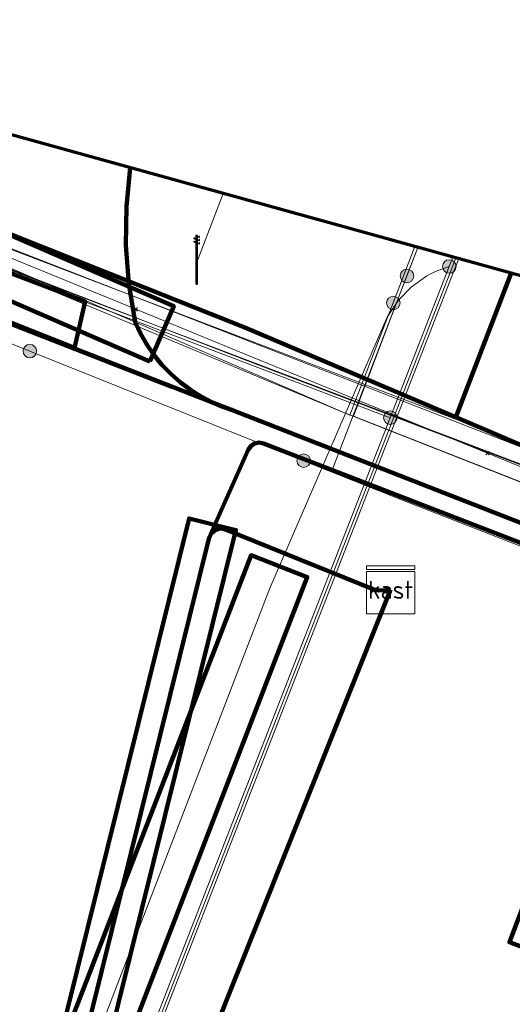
# Model space of a CAD drawing. Extents: x 152558 to 154479, y 462974 to 463683.
# Tile 122 of 256: x 153106.39 to 153114.57, y 463643.34 to 463659.68. Entities that reach past the tile are written whole.
import ezdxf
from ezdxf.enums import TextEntityAlignment as Align
from ezdxf.lldxf.tags import DXFTag

# ---------------------------------------------------------------- set-up
doc = ezdxf.new("R2010")
doc.units = 0
doc.header["$LTSCALE"] = 0.2
doc.layers.get('0').update_dxf_attribs({"linetype": 'CONTINUOUS'})
for name, color, linetype, lineweight in [('B-RO-KL-DATA_COAXIAAL_17_ZIGGO BV-G', 90, 'KL-DATA-N', 18), ('B-RO-KL-DATA_COAXIAAL_7_ZIGGO BV-G', 90, 'KL-DATA-N', 18), ('B-RO-KL-DATA_HULPSTUK_KPN BV-S', 90, 'CONTINUOUS', 25), ('B-RO-KL-DATA_HULPSTUK_STEDIN NETBEHEER BV-S', 90, 'CONTINUOUS', 25), ('B-RO-KL-DATA_KABELBED_KPN BV-G', 90, 'CONTINUOUS', 100), ('B-RO-KL-DATA_KABELBED_ZIGGO BV-G', 90, 'CONTINUOUS', 100), ('B-RO-KL-DATA_MANTELBUIS_BETON_2_KPN BV-G', 90, 'CONTINUOUS', 100), ('B-RO-KL-DATA_MANTELBUIS_PVC_1_KPN BV-G', 90, 'CONTINUOUS', 100), ('B-RO-KL-DATA_REGGEFIBER OPERATOR BV-G', 90, 'KL-DATA-N', 18), ('B-RO-KL-DATA_STEDIN NETBEHEER BV-G', 90, 'KL-DATA-N', 18), ('B-RO-KL-ET_LS_230 V_GEMEENTE AMERSFOORT-G', 190, 'KL-LS-N', 18), ('B-RO-KL-ET_LS_400 V_STEDIN NETBEHEER BV-G', 190, 'KL-LS-N', 18), ('B-RO-KL-ET_LS_GEMEENTE AMERSFOORT-S', 190, 'CONTINUOUS', 25), ('B-RO-KL-ET_LS_HULPSTUK_GEMEENTE AMERSFOORT-S', 190, 'CONTINUOUS', 25), ('B-RO-KL-ET_LS_HULPSTUK_STEDIN NETBEHEER BV-S', 190, 'CONTINUOUS', 25), ('B-RO-KL-ET_LS_KABELBED_GEMEENTE AMERSFOORT-G', 190, 'CONTINUOUS', 100), ('B-RO-KL-ET_LS_MANTELBUIS_50_GEMEENTE AMERSFOORT-G', 190, 'CONTINUOUS', 100), ('B-RO-KL-ET_LS_MANTELBUIS_GEMEENTE AMERSFOORT-G', 190, 'CONTINUOUS', 100), ('B-RO-KL-ET_LS_MANTELBUIS_STEDIN NETBEHEER BV-G', 190, 'CONTINUOUS', 100), ('B-RO-KL-ET_MS_10 KV_STEDIN NETBEHEER BV-G', 130, 'KL-MS-N', 18), ('B-RO-KL-ET_MS_HULPSTUK_STEDIN NETBEHEER BV-S', 130, 'CONTINUOUS', 25), ('B-RO-KL-ET_MS_MANTELBUIS_STEDIN NETBEHEER BV-G', 130, 'CONTINUOUS', 100), ('B-RO-KL-GAS_LD_PVC_160_0.1 BAR_STEDIN NETBEHEER BV-G', 50, 'KL-GAS-LD-N', 18), ('B-RO-KL-WATER_100_VITENS-G', 170, 'KL-WATER-N', 18), ('B-RO-KL-WATER_110_VITENS-G', 170, 'KL-WATER-N', 18), ('B-RO-KL-WATER_HULPSTUK_VITENS-S', 170, 'CONTINUOUS', 25), ('B-RO-OG-INFO_ORIENTATIEPOLYGOON-GV', 7, 'CONTINUOUS', 70)]:
    doc.layers.add(name, color=color, linetype=linetype, lineweight=lineweight)
doc.styles.add('NLCS-ISO', font='NLCS-ISO.ttf')
tags = doc.linetypes.add('KL-DATA-N', pattern='A,4,-1,[101,NLCS.SHX,S=0.5,R=0,X=0,Y=0],-1,4,-1,["D",Standard,S=1,R=0,X=-0.25,Y=-0.5],-1.5', length=12.5).pattern_tags.tags
tags[18] = DXFTag(74, 10)
tags = doc.linetypes.add('KL-GAS-LD-N', pattern='A,4,-1,[69,NLCS.SHX,S=0.5,R=0,X=0,Y=0],-1,4,-1,["L",Standard,S=1,R=0,X=0.25,Y=-0.5],-2', length=13).pattern_tags.tags
tags[18] = DXFTag(74, 10)
tags = doc.linetypes.add('KL-LS-N', pattern='A,4,-1,[103,NLCS.SHX,S=0.75,R=0,X=0,Y=0],-1,4,-1,["L",Standard,S=1,R=0,X=0,Y=-0.5],-2', length=13).pattern_tags.tags
tags[18] = DXFTag(74, 10)
tags = doc.linetypes.add('KL-MS-N', pattern='A,4,-1,[103,NLCS.SHX,S=0.75,R=0,X=0,Y=0],-1,4,-1,["M",Standard,S=1,R=0,X=0,Y=-0.5],-2', length=13).pattern_tags.tags
tags[18] = DXFTag(74, 10)
doc.linetypes.add('KL-WATER-N', pattern='A,7,-0.5,[168,NLCS.SHX,S=0.75,R=0,X=0.75,Y=0],-2', length=9.5)

# ---------------------------------------------------------------- blocks, each defined once
blk = doc.blocks.new('SKL-WTB_HULP_MOF-SO')
at = {"linetype": 'ByBlock', "lineweight": 18}
h = blk.add_hatch(color=0, dxfattribs=at)
h.dxf.hatch_style = 1
h.paths.add_polyline_path([(-0.5625, 0, 1), (0.5625, 0, 1)])
at = {"color": 0, "linetype": 'ByBlock', "lineweight": 18}
blk.add_circle((0, 0), 0.5625, dxfattribs=at)
at = {"color": 0, "linetype": 'ByBlock', "lineweight": 18, "style": 'NLCS-ISO', "flags": 1}
for tag, p in [('TYPE', (1.5, 0)), ('LABEL', (1.5, -1.5)), ('OMSCHRIJVING', (1.5, -3))]:
    blk.add_attdef(tag, p, '', height=1, dxfattribs=at)
blk = doc.blocks.new('SKL-WTB_HULP_OVERIG-SO')
at = {"color": 0, "linetype": 'ByBlock', "lineweight": 18}
for points in [[(-0.141, 0.141), (0.141, -0.141)], [(0.141, 0.141), (-0.141, -0.141)]]:
    blk.add_lwpolyline(points, dxfattribs=at)
at = {"color": 0, "linetype": 'ByBlock', "lineweight": 18, "style": 'NLCS-ISO', "flags": 1}
for tag, p in [('TYPE', (1.5, 0)), ('LABEL', (1.5, -1.5)), ('OMSCHRIJVING', (1.5, -3))]:
    blk.add_attdef(tag, p, '', height=1, dxfattribs=at)
blk = doc.blocks.new('SKL-WTB_HULP_KAST-SO')
at = {"color": 0, "linetype": 'ByBlock', "lineweight": 18}
for points in [[(-2, 2), (2, 2), (2, 1.68), (-2, 1.68)], [(-2, 1.52), (2, 1.52), (2, -2), (-2, -2)]]:
    blk.add_lwpolyline(points, close=True, dxfattribs=at)
at = {"color": 0, "linetype": 'ByBlock', "lineweight": 18, "style": 'NLCS-ISO'}
blk.add_text('kast', height=1.5, dxfattribs=at).set_placement((0, 0), align=Align.MIDDLE_CENTER)
at = {"color": 0, "linetype": 'ByBlock', "lineweight": 18, "style": 'NLCS-ISO', "flags": 1}
for tag, p in [('TYPE', (2.5, 0)), ('LABEL', (2.5, -1.5)), ('OMSCHRIJVING', (2.5, -3))]:
    blk.add_attdef(tag, p, '', height=1, dxfattribs=at)
blk = doc.blocks.new('SKL-ET_LS_MAST-SO')
for p, q in [((-0.047, 2.07), (0.047, 2.07)), ((-0.047, -2), (0.047, -2))]:
    blk.add_line(p, q)
for points in [[(-0.183, 1.76), (-0.223, 1.76), (-0.223, 1.84), (-0.183, 1.84), (-0.183, 1.789)], [(-0.183, 1.789), (-0.047, 1.789)], [(-0.183, 1.76), (-0.047, 1.76)], [(-0.047, -2), (-0.047, 2.07)], [(0.047, -2), (0.047, 2.07)], [(0.183, 1.923), (0.047, 1.923)], [(0.183, 1.894), (0.047, 1.894)], [(0.183, 1.657), (0.047, 1.657)], [(0.183, 1.894), (0.223, 1.894), (0.223, 1.973), (0.183, 1.973), (0.183, 1.923)], [(0.183, 1.627), (0.223, 1.627), (0.223, 1.707), (0.183, 1.707), (0.183, 1.657)], [(-0.183, 1.494), (-0.223, 1.494), (-0.223, 1.574), (-0.183, 1.574), (-0.183, 1.523)], [(-0.183, 1.523), (-0.047, 1.523)], [(-0.183, 1.494), (-0.047, 1.494)], [(0.183, 1.627), (0.047, 1.627)], [(0.183, 1.391), (0.047, 1.391)], [(0.183, 1.361), (0.047, 1.361)], [(0.183, 1.361), (0.223, 1.361), (0.223, 1.441), (0.183, 1.441), (0.183, 1.391)]]:
    blk.add_lwpolyline(points)

msp = doc.modelspace()

# ---------------------------------------------------------------- linework, layer by layer
at = {"layer": 'B-RO-KL-DATA_COAXIAAL_17_ZIGGO BV-G', "flags": 128}
msp.add_lwpolyline([(153087.853, 463662.855), (153088.604, 463662.572), (153097.888, 463659.44), (153099.992, 463658.604), (153100.627, 463658.352), (153101.166, 463658.137), (153110.128, 463654.574), (153113.627, 463653.082), (153119.055, 463650.767), (153122.077, 463649.6), (153126.761, 463647.791), (153129.65, 463646.675), (153130.584, 463646.314), (153140.226, 463642.59), (153144.237, 463641.041), (153148.594, 463639.358), (153151.896, 463638.083), (153154.602, 463637.038), (153159.273, 463635.234), (153171.238, 463631.417), (153177.681, 463629.694), (153180.669, 463628.896), (153186.383, 463627.368), (153194.116, 463625.301), (153194.985, 463625.069), (153205.813, 463622.174), (153206.296, 463622.045), (153211.903, 463620.546), (153222.447, 463617.673), (153226.967, 463616.442), (153234.094, 463614.5), (153238.711, 463613.242), (153238.699, 463613.199), (153240.36, 463612.751), (153242.547, 463612.161), (153242.556, 463612.195), (153248.236, 463610.647), (153251.877, 463609.656), (153257.363, 463608.163), (153258.41, 463607.878), (153263.138, 463606.591), (153267.659, 463605.361), (153275.461, 463603.238), (153282, 463601.458), (153284.412, 463600.802), (153312.106, 463593.298), (153315.383, 463592.41), (153316.199, 463592.189), (153318.091, 463591.676), (153320.987, 463590.89), (153321.951, 463590.626), (153323.333, 463590.248), (153333.437, 463587.483), (153332.352, 463589.483), (153332.582, 463590.339)], dxfattribs=at)
msp.add_lwpolyline([(153087.853, 463662.855), (153088.604, 463662.572), (153097.888, 463659.44), (153099.992, 463658.604), (153100.627, 463658.352), (153101.166, 463658.137), (153110.128, 463654.574), (153113.627, 463653.082), (153119.055, 463650.767), (153122.077, 463649.6), (153126.761, 463647.791), (153129.65, 463646.675), (153130.584, 463646.314), (153140.226, 463642.59), (153144.237, 463641.041), (153148.594, 463639.358), (153151.896, 463638.083), (153154.602, 463637.038), (153159.273, 463635.234), (153171.238, 463631.417), (153177.681, 463629.694), (153180.669, 463628.896), (153186.383, 463627.368), (153194.116, 463625.301), (153194.985, 463625.069), (153205.813, 463622.174), (153206.296, 463622.045), (153211.903, 463620.546), (153222.447, 463617.673), (153226.967, 463616.442), (153234.094, 463614.5), (153238.711, 463613.242), (153238.699, 463613.199), (153240.36, 463612.751), (153242.547, 463612.161), (153242.556, 463612.195), (153248.236, 463610.647), (153251.877, 463609.656), (153257.363, 463608.163), (153258.41, 463607.878), (153263.138, 463606.591), (153267.659, 463605.361), (153275.461, 463603.238), (153282, 463601.458), (153284.412, 463600.802), (153312.106, 463593.298), (153315.383, 463592.41), (153316.199, 463592.189), (153318.091, 463591.676), (153320.987, 463590.89), (153321.951, 463590.626), (153323.333, 463590.248), (153333.437, 463587.483), (153332.352, 463589.483), (153332.582, 463590.339)], dxfattribs=at)
at = {"layer": 'B-RO-KL-DATA_COAXIAAL_7_ZIGGO BV-G', "flags": 128}
for points in [[(153155.754, 463640.029), (153154.602, 463637.038), (153151.896, 463638.083), (153148.594, 463639.358), (153144.237, 463641.041), (153140.226, 463642.59), (153130.584, 463646.314), (153129.65, 463646.675), (153126.761, 463647.791), (153122.077, 463649.6), (153119.055, 463650.767), (153113.627, 463653.082), (153110.128, 463654.574), (153101.166, 463658.137), (153100.627, 463658.352), (153099.992, 463658.604), (153098.298, 463653.135), (153095.211, 463643.166), (153095.179, 463643.064), (153095.832, 463642.811), (153097.326, 463642.232), (153096.195, 463638.908), (153095.264, 463639.273)], [(153141.379, 463645.581), (153140.226, 463642.59), (153130.584, 463646.314), (153129.65, 463646.675), (153126.761, 463647.791), (153122.077, 463649.6), (153119.055, 463650.767), (153113.627, 463653.082), (153110.128, 463654.574), (153101.166, 463658.137), (153100.627, 463658.352), (153099.992, 463658.604), (153098.298, 463653.135), (153095.211, 463643.166), (153095.179, 463643.064), (153095.832, 463642.811), (153097.326, 463642.232), (153096.195, 463638.908), (153095.264, 463639.273)], [(153131.737, 463649.305), (153130.584, 463646.314), (153129.65, 463646.675), (153126.761, 463647.791), (153122.077, 463649.6), (153119.055, 463650.767), (153113.627, 463653.082), (153110.128, 463654.574), (153101.166, 463658.137), (153100.627, 463658.352), (153099.992, 463658.604), (153098.298, 463653.135), (153095.211, 463643.166), (153095.179, 463643.064), (153095.832, 463642.811), (153097.326, 463642.232), (153096.195, 463638.908), (153095.264, 463639.273)], [(153127.914, 463650.776), (153126.761, 463647.791), (153122.077, 463649.6), (153119.055, 463650.767), (153113.627, 463653.082), (153110.128, 463654.574), (153101.166, 463658.137), (153100.627, 463658.352), (153099.992, 463658.604), (153098.298, 463653.135), (153095.211, 463643.166), (153095.179, 463643.064), (153095.832, 463642.811), (153097.326, 463642.232), (153096.195, 463638.908), (153095.264, 463639.273)], [(153145.39, 463644.032), (153144.237, 463641.041), (153140.226, 463642.59), (153130.584, 463646.314), (153129.65, 463646.675), (153126.761, 463647.791), (153122.077, 463649.6), (153119.055, 463650.767), (153113.627, 463653.082), (153110.128, 463654.574), (153101.166, 463658.137), (153100.627, 463658.352), (153099.992, 463658.604), (153098.298, 463653.135), (153095.211, 463643.166), (153095.179, 463643.064), (153095.832, 463642.811), (153097.326, 463642.232), (153096.195, 463638.908), (153095.264, 463639.273)], [(153123.23, 463652.591), (153122.077, 463649.6), (153119.055, 463650.767), (153113.627, 463653.082), (153110.128, 463654.574), (153101.166, 463658.137), (153100.627, 463658.352), (153099.992, 463658.604), (153098.298, 463653.135), (153095.211, 463643.166), (153095.179, 463643.064), (153095.832, 463642.811), (153097.326, 463642.232), (153096.195, 463638.908), (153095.264, 463639.273)], [(153114.549, 463655.473), (153113.627, 463653.082), (153110.128, 463654.574), (153101.166, 463658.137), (153100.627, 463658.352), (153099.992, 463658.604), (153098.298, 463653.135), (153095.211, 463643.166), (153095.179, 463643.064), (153095.832, 463642.811), (153097.326, 463642.232), (153096.195, 463638.908), (153095.264, 463639.273)], [(153149.747, 463642.344), (153148.594, 463639.358), (153144.237, 463641.041), (153140.226, 463642.59), (153130.584, 463646.314), (153129.65, 463646.675), (153126.761, 463647.791), (153122.077, 463649.6), (153119.055, 463650.767), (153113.627, 463653.082), (153110.128, 463654.574), (153101.166, 463658.137), (153100.627, 463658.352), (153099.992, 463658.604), (153098.298, 463653.135), (153095.211, 463643.166), (153095.179, 463643.064), (153095.832, 463642.811), (153097.326, 463642.232), (153096.195, 463638.908), (153095.264, 463639.273)]]:
    msp.add_lwpolyline(points, dxfattribs=at)
at = {"layer": 'B-RO-KL-DATA_KABELBED_KPN BV-G', "flags": 128}
for points in [[(153098.699, 463657.58), (153109.587, 463653.329), (153109.903, 463653.206)], [(153108.221, 463657.222), (153108.159, 463656.582), (153108.151, 463655.939), (153108.2, 463655.298), (153108.303, 463654.663), (153108.393, 463654.473), (153108.498, 463654.29), (153108.617, 463654.117), (153108.75, 463653.954), (153108.896, 463653.803), (153109.054, 463653.664), (153109.222, 463653.538), (153109.401, 463653.426), (153109.587, 463653.329), (153109.743, 463653.262), (153109.903, 463653.206)], [(153100.53, 463656.865), (153108.912, 463653.589)], [(153109.903, 463653.206), (153135.594, 463643.173), (153143.764, 463639.983), (153148.049, 463638.309), (153156.987, 463634.819), (153157.728, 463634.505)]]:
    msp.add_lwpolyline(points, dxfattribs=at)
at = {"layer": 'B-RO-KL-DATA_KABELBED_ZIGGO BV-G', "flags": 128}
for points in [[(153101.166, 463658.137), (153110.128, 463654.574), (153113.627, 463653.082)], [(153113.627, 463653.082), (153114.549, 463655.473)], [(153113.627, 463653.082), (153119.055, 463650.767), (153122.077, 463649.6)]]:
    msp.add_lwpolyline(points, dxfattribs=at)
at = {"layer": 'B-RO-KL-DATA_MANTELBUIS_BETON_2_KPN BV-G', "flags": 128}
msp.add_lwpolyline([(153100.53, 463656.865), (153108.912, 463653.589)], dxfattribs=at)
at = {"layer": 'B-RO-KL-DATA_MANTELBUIS_PVC_1_KPN BV-G', "flags": 128}
msp.add_lwpolyline([(153100.53, 463656.865), (153108.912, 463653.589)], dxfattribs=at)
msp.add_lwpolyline([(153100.53, 463656.865), (153108.912, 463653.589)], dxfattribs=at)
msp.add_lwpolyline([(153100.53, 463656.865), (153108.912, 463653.589)], dxfattribs=at)
at = {"layer": 'B-RO-KL-DATA_REGGEFIBER OPERATOR BV-G', "flags": 128}
msp.add_lwpolyline([(153101.652, 463657.567), (153101.734, 463657.448), (153102.976, 463656.797), (153110.17, 463654.018), (153118.047, 463651.024)], dxfattribs=at)
at = {"layer": 'B-RO-KL-DATA_STEDIN NETBEHEER BV-G', "flags": 128}
for points in [[(153473.263, 463550.442), (153433.755, 463560.95), (153416.406, 463565.655), (153408.38, 463567.382), (153389.93, 463572.514), (153337.623, 463586.82), (153337.007, 463586.94), (153331.645, 463587.581), (153324.4, 463589.524), (153320.987, 463590.89), (153286.264, 463600.413), (153249.201, 463610.489), (153177.101, 463629.85), (153157.476, 463636.035), (153119.814, 463650.688), (153096.893, 463659.439), (153085.434, 463663.514), (153085.43, 463663.502), (153085.227, 463663.581)], [(154241.663, 463272.775), (154240.779, 463273.319), (154238.716, 463275.312), (154219.28, 463297.994), (154209.469, 463309.481), (154205.844, 463312.881), (154202.281, 463315.87), (154197.657, 463319.445), (154195.282, 463321.202), (154168.159, 463335.795), (154154.035, 463339.957), (154153.41, 463340.426), (154153.097, 463341.129), (154153.097, 463341.715), (154155.16, 463351.571), (154153.857, 463351.607), (154153.071, 463351.777), (154152.269, 463351.826), (154143.433, 463353.101), (154139.353, 463354.145), (154133.483, 463355.941), (154111.247, 463365.15), (154102.91, 463369.317), (154098.034, 463371.285), (154083.4, 463376.845), (154070.391, 463380.933), (154042.913, 463389.369), (154000, 463402.641), (153971.113, 463411.354), (153951.788, 463417.517), (153936.83, 463421.583), (153912.116, 463429.29), (153901.725, 463431.913), (153899.74, 463432.245), (153897.717, 463432.796), (153892.884, 463431.796), (153879.879, 463435.343), (153872.535, 463437.292), (153870.878, 463438.371), (153868.804, 463439.134), (153866.524, 463438.937), (153834.598, 463447.402), (153819.304, 463451.731), (153785.875, 463460.819), (153738.066, 463474.273), (153704.153, 463482.996), (153640.722, 463500), (153619.302, 463505.321), (153578.059, 463516.512), (153523.566, 463531.081), (153512.661, 463534.039), (153484.716, 463541.417), (153458.418, 463548.696), (153457.352, 463553.635), (153413.527, 463565.319), (153389.742, 463571.84), (153370.691, 463576.739), (153320.778, 463590.118), (153286.029, 463599.544), (153248.965, 463609.62), (153211.671, 463619.676), (153176.869, 463628.98), (153157.188, 463635.289), (153111.754, 463653.166), (153096.88, 463659.382), (153091.537, 463661.836)], [(153106.556, 463654.18), (153096.306, 463658.279), (153086.351, 463660.906)], [(153111.102, 463652.362), (153111.12, 463652.408), (153111.583, 463652.223), (153113, 463655.901)], [(153111.102, 463652.362), (153106.556, 463654.18)], [(153312.123, 463590.716), (153309.419, 463591.452), (153308.552, 463591.981), (153285.665, 463598.214), (153248.598, 463608.27), (153211.283, 463618.227), (153176.533, 463627.725), (153156.9, 463634.543), (153112.771, 463651.694), (153111.102, 463652.362)]]:
    msp.add_lwpolyline(points, dxfattribs=at)
at = {"layer": 'B-RO-KL-ET_LS_230 V_GEMEENTE AMERSFOORT-G', "flags": 128}
msp.add_lwpolyline([(153109.765, 463656.796), (153109.337, 463655.682)], dxfattribs=at)
at = {"layer": 'B-RO-KL-ET_LS_400 V_STEDIN NETBEHEER BV-G', "flags": 128}
for points in [[(153433.626, 463560.467), (153432.702, 463560.824), (153413.653, 463565.803), (153370.899, 463577.512), (153353.533, 463582.177), (153336.176, 463586.736), (153321.013, 463590.986), (153286.264, 463600.413), (153284.49, 463601.092), (153249.149, 463610.296), (153248.178, 463610.435), (153212.923, 463619.943), (153211.877, 463620.449), (153194.476, 463625.101), (153177.05, 463629.657), (153173.779, 463630.65), (153169.879, 463631.872), (153166.077, 463633.103), (153162.286, 463634.37), (153157.465, 463636.041), (153135.356, 463644.471), (153096.731, 463659.129), (153087.319, 463662.937), (153087.161, 463663.046)], [(153100.458, 463657.666), (153112.541, 463653.076)], [(153113.677, 463655.714), (153113.614, 463655.55), (153107.513, 463639.908), (153087.887, 463647.692), (153086.506, 463647.651), (153080.077, 463650.153), (153078.623, 463646.422)], [(153113.629, 463655.727), (153113.567, 463655.568), (153107.965, 463641.204)], [(153113.58, 463655.741), (153113.52, 463655.585)], [(153106.818, 463641.644), (153107.174, 463641.508), (153110.538, 463650.248), (153112.49, 463654.744), (153112.676, 463655.027), (153112.885, 463655.243), (153113.15, 463655.43), (153113.294, 463655.503), (153113.52, 463655.585)], [(153113.52, 463655.585), (153112.541, 463653.076)], [(153112.541, 463653.076), (153107.918, 463641.222)]]:
    msp.add_lwpolyline(points, dxfattribs=at)
at = {"layer": 'B-RO-KL-ET_LS_KABELBED_GEMEENTE AMERSFOORT-G', "flags": 128}
for points in [[(153122.139, 463645.769), (153122.864, 463647.629), (153122.878, 463647.706), (153122.862, 463647.784), (153122.817, 463647.848), (153122.75, 463647.891), (153116.578, 463650.274), (153110.435, 463652.648), (153110.361, 463652.662), (153110.287, 463652.647), (153110.224, 463652.605), (153110.18, 463652.543), (153109.533, 463651.085)], [(153110.106, 463640.043), (153109.75, 463640.35), (153109.579, 463640.427), (153108.884, 463640.607), (153107.242, 463641.029), (153107.172, 463641.063), (153107.12, 463641.121), (153107.094, 463641.194), (153107.098, 463641.271), (153109.533, 463651.085), (153109.571, 463651.161), (153109.637, 463651.215), (153109.719, 463651.236), (153109.803, 463651.222), (153112.268, 463650.224), (153112.31, 463650.212), (153112.353, 463650.21), (153112.547, 463650.22)], [(153108.631, 463640.427), (153112.547, 463650.22)], [(153115.264, 463646.329), (153114.518, 463644.372), (153115.459, 463644.014), (153116.205, 463645.971), (153115.273, 463646.326)]]:
    msp.add_lwpolyline(points, dxfattribs=at)
at = {"layer": 'B-RO-KL-ET_LS_MANTELBUIS_50_GEMEENTE AMERSFOORT-G', "flags": 128}
msp.add_lwpolyline([(153101.912, 463657.118), (153101.992, 463657.118), (153101.992, 463657.118), (153101.712, 463656.448), (153107.296, 463654.236), (153107.476, 463655.002), (153101.912, 463657.118)], dxfattribs=at)
at = {"layer": 'B-RO-KL-ET_LS_MANTELBUIS_GEMEENTE AMERSFOORT-G', "flags": 128}
msp.add_lwpolyline([(153106.662, 463641.175), (153107.438, 463640.983), (153109.977, 463651.212), (153109.201, 463651.405), (153106.664, 463641.185)], dxfattribs=at)
at = {"layer": 'B-RO-KL-ET_LS_MANTELBUIS_STEDIN NETBEHEER BV-G', "flags": 128}
for points in [[(153108.547, 463654.011), (153108.945, 463654.929), (153102.093, 463657.899), (153101.695, 463656.981), (153108.547, 463654.011)], [(153106.746, 463641.784), (153107.678, 463641.424), (153111.162, 463650.432), (153110.23, 463650.792), (153106.746, 463641.784)]]:
    msp.add_lwpolyline(points, dxfattribs=at)
at = {"layer": 'B-RO-KL-ET_MS_10 KV_STEDIN NETBEHEER BV-G', "flags": 128}
for points in [[(153112.591, 463654.98), (153111.868, 463653.117), (153092.11, 463661.678)], [(153112.951, 463655.915), (153112.591, 463654.98)], [(153112.817, 463655.428), (153112.999, 463655.901)], [(153454.939, 463554.278), (153413.527, 463565.319), (153389.742, 463571.84), (153370.691, 463576.739), (153320.778, 463590.118), (153286.029, 463599.544), (153248.965, 463609.62), (153211.671, 463619.676), (153176.869, 463628.98), (153157.188, 463635.289), (153111.929, 463653.101), (153112.817, 463655.428)]]:
    msp.add_lwpolyline(points, dxfattribs=at)
at = {"layer": 'B-RO-KL-ET_MS_MANTELBUIS_STEDIN NETBEHEER BV-G', "flags": 128}
msp.add_lwpolyline([(153108.547, 463654.011), (153108.945, 463654.929), (153102.093, 463657.899), (153101.695, 463656.981), (153108.547, 463654.011)], dxfattribs=at)
at = {"layer": 'B-RO-KL-GAS_LD_PVC_160_0.1 BAR_STEDIN NETBEHEER BV-G', "flags": 128}
msp.add_lwpolyline([(153101.807, 463657.611), (153114.016, 463652.855), (153117.993, 463651.329), (153120.896, 463650.224), (153123.04, 463649.408), (153124.121, 463648.974), (153125.235, 463648.526), (153127.15, 463647.768), (153133.207, 463645.439), (153134.846, 463644.809), (153135.595, 463644.521), (153139.03, 463643.224), (153140.853, 463642.541), (153143.771, 463641.448), (153145.109, 463640.947), (153147.084, 463640.174), (153148.213, 463639.732), (153151.312, 463638.518), (153151.9, 463638.288), (153159.733, 463635.221), (153165.939, 463633.105), (153171.638, 463631.424), (153178.157, 463629.631), (153181.626, 463628.687), (153185.341, 463627.676), (153188.156, 463626.91), (153189.121, 463626.648), (153191.157, 463626.094), (153197.816, 463624.283), (153199.066, 463623.943), (153200.61, 463623.525), (153202.489, 463623.015), (153206.254, 463621.994), (153211.303, 463620.625), (153213.649, 463619.991), (153215.592, 463619.471), (153221.061, 463618.006), (153222.037, 463617.745), (153226.093, 463616.651), (153227.345, 463616.311), (153233.343, 463614.682), (153235.954, 463613.973), (153238.281, 463613.341), (153238.946, 463613.161), (153242.72, 463612.134), (153245.917, 463611.265), (153249.762, 463610.22), (153251.971, 463609.621), (153258.143, 463607.941), (153258.806, 463607.756), (153263.429, 463606.469), (153263.991, 463606.312), (153269.863, 463604.68), (153271.256, 463604.304), (153274.894, 463603.323), (153275.89, 463603.054), (153278.52, 463602.345), (153282.952, 463601.15), (153287.04, 463600.047), (153288.638, 463599.616), (153292.424, 463598.595), (153295.737, 463597.701), (153295.926, 463597.65), (153295.93, 463597.649), (153298.94, 463596.837), (153300.178, 463596.503), (153304.116, 463595.441), (153307.482, 463594.533), (153309.162, 463594.08), (153311.827, 463593.361), (153315.192, 463592.453), (153316.933, 463591.984), (153320.987, 463590.89), (153331.966, 463588.001)], dxfattribs=at)
at = {"layer": 'B-RO-KL-WATER_100_VITENS-G', "flags": 128}
msp.add_lwpolyline([(153108.315, 463654.874), (153109.98, 463654.193), (153114.153, 463652.486), (153121.551, 463649.459), (153122.851, 463648.927), (153126.64, 463647.468), (153132.536, 463645.198), (153138.432, 463642.928), (153148.482, 463639.058), (153152.697, 463637.435), (153153.172, 463637.252), (153157.315, 463635.657), (153169.591, 463631.827)], dxfattribs=at)
at = {"layer": 'B-RO-KL-WATER_110_VITENS-G', "flags": 128}
msp.add_lwpolyline([(153100.548, 463658.052), (153101.577, 463657.631), (153108.315, 463654.874)], dxfattribs=at)
at = {"layer": 'B-RO-OG-INFO_ORIENTATIEPOLYGOON-GV', "flags": 128}
msp.add_lwpolyline([(152558, 463387), (153001, 463152), (154184, 462974), (154479, 462991), (154348, 463253), (154416, 463495), (154184, 463676), (154096, 463676), (153945, 463663), (153854, 463451), (153015, 463683), (152584, 463595)], close=True, dxfattribs=at)

# ---------------------------------------------------------------- block references
at = {"layer": 'B-RO-KL-DATA_HULPSTUK_KPN BV-S', "xscale": 0.2, "yscale": 0.2, "zscale": 0.2}
msp.add_blockref('SKL-WTB_HULP_OVERIG-SO', (153109.903, 463653.206), dxfattribs=at)
msp.add_blockref('SKL-WTB_HULP_OVERIG-SO', (153109.903, 463653.206), dxfattribs=at)
msp.add_blockref('SKL-WTB_HULP_OVERIG-SO', (153109.903, 463653.206), dxfattribs=at)
at = {"layer": 'B-RO-KL-DATA_HULPSTUK_STEDIN NETBEHEER BV-S', "xscale": 0.2, "yscale": 0.2, "zscale": 0.2}
for p in [(153106.556, 463654.18), (153111.102, 463652.362)]:
    msp.add_blockref('SKL-WTB_HULP_MOF-SO', p, dxfattribs=at)
at = {"layer": 'B-RO-KL-ET_LS_GEMEENTE AMERSFOORT-S', "xscale": 0.2, "yscale": 0.2, "zscale": 0.2}
msp.add_blockref('SKL-ET_LS_MAST-SO', (153109.329, 463655.69), dxfattribs=at)
at = {"layer": 'B-RO-KL-ET_LS_HULPSTUK_GEMEENTE AMERSFOORT-S', "xscale": 0.2, "yscale": 0.2, "zscale": 0.2}
msp.add_blockref('SKL-WTB_HULP_KAST-SO', (153112.547, 463650.22), dxfattribs=at)
msp.add_blockref('SKL-WTB_HULP_KAST-SO', (153112.547, 463650.22), dxfattribs=at)
at = {"layer": 'B-RO-KL-ET_LS_HULPSTUK_STEDIN NETBEHEER BV-S', "xscale": 0.2, "yscale": 0.2, "zscale": 0.2}
for p in [(153113.52, 463655.585), (153112.541, 463653.076)]:
    msp.add_blockref('SKL-WTB_HULP_MOF-SO', p, dxfattribs=at)
at = {"layer": 'B-RO-KL-ET_MS_HULPSTUK_STEDIN NETBEHEER BV-S', "xscale": 0.2, "yscale": 0.2, "zscale": 0.2}
for p in [(153112.817, 463655.428), (153112.591, 463654.98)]:
    msp.add_blockref('SKL-WTB_HULP_MOF-SO', p, dxfattribs=at)
at = {"layer": 'B-RO-KL-WATER_HULPSTUK_VITENS-S', "xscale": 0.2, "yscale": 0.2, "zscale": 0.2}
for p in [(153108.315, 463654.874), (153114.153, 463652.486)]:
    msp.add_blockref('SKL-WTB_HULP_OVERIG-SO', p, dxfattribs=at)

doc.saveas('drawing.dxf')
